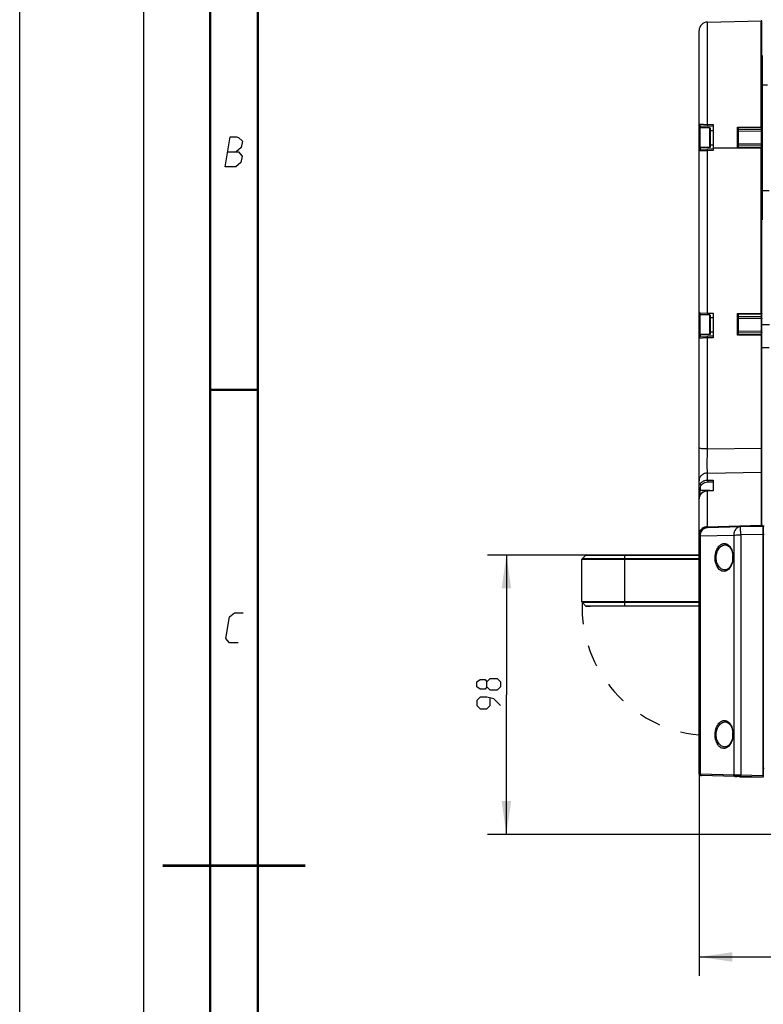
# Paper-space layout 'DRW0010_1_1' of a CAD drawing. Header units: millimetres. Extents: x 0 to 420, y 0 to 297.
# Tile 21 of 108: x 0 to 78, y 134 to 237. Entities that reach past the tile are written whole.
import ezdxf

# ---------------------------------------------------------------- set-up
doc = ezdxf.new("R2010")
doc.units = ezdxf.units.MM
doc.header["$LTSCALE"] = 23.1
doc.linetypes.add('DASHED', pattern=[0.2, 0.1, -0.1])
doc.layers.get('0').update_dxf_attribs({"linetype": 'CONTINUOUS'})
doc.layers.add('DIM_PILOTEES', color=7, linetype='CONTINUOUS')
doc.styles.get("Standard").update_dxf_attribs({"font": 'txt', "width": 0.7})
doc.dimstyles.new('DIMSTYLE_1', dxfattribs={"dimtxt": 2.5, "dimasz": 3.5, "dimexe": 2, "dimexo": 0, "dimtad": 1, "dimlfac": 3.333333, "dimdsep": 46, "dimtxsty": 'Standard', "dimblk": '_FILLED', "dimblk1": '_FILLED', "dimblk2": '_FILLED', "dimcen": 0.09, "dimazin": 2, "dimtp": 0.5, "dimtm": 0.5, "dimtfac": 1, "dimtofl": 0, "dimtmove": 0, "dimatfit": 3, "dimldrblk": '_FILLED', "dimfxl": 0, "dimtolj": 1, "dimarcsym": 0})
doc.dimstyles.new('DIMSTYLE_2', dxfattribs={"dimtxt": 2.5, "dimasz": 3.5, "dimexe": 2, "dimexo": 0, "dimtad": 1, "dimdec": 0, "dimlfac": 3.333333, "dimdsep": 46, "dimtxsty": 'Standard', "dimblk": '_FILLED', "dimblk1": '_FILLED', "dimblk2": '_FILLED', "dimcen": 0.09, "dimazin": 2, "dimtp": 0.3, "dimtm": 0.3, "dimtfac": 1, "dimtdec": 0, "dimtofl": 0, "dimtmove": 0, "dimatfit": 3, "dimldrblk": '_FILLED', "dimfxl": 0, "dimtolj": 1, "dimarcsym": 0})

# ---------------------------------------------------------------- blocks, each defined once
blk = doc.blocks.new('_FILLED')
at = {"color": 0, "linetype": 'ByBlock'}
blk.add_solid([(0, 0), (-1, 0.143), (-1, -0.143)], dxfattribs=at)
blk = doc.blocks.new('*D3')
at = {"layer": 'DIM_PILOTEES', "color": 2, "linetype": 'Continuous'}
for p, q in [((71.34, 158.11), (71.34, 136.91)), ((188.34, 158.11), (188.34, 136.91)), ((71.34, 138.91), (129.84, 138.91)), ((188.34, 138.91), (129.84, 138.91))]:
    blk.add_line(p, q, dxfattribs=at)
at = {"layer": 'DIM_PILOTEES', "color": 2, "linetype": 'Continuous', "xscale": 3.5, "yscale": 3.5, "zscale": 3.5, "rotation": 180}
blk.add_blockref('_FILLED', (71.34, 138.91), dxfattribs=at)
at = {"layer": 'DIM_PILOTEES', "color": 2, "linetype": 'Continuous', "xscale": 3.5, "yscale": 3.5, "zscale": 3.5}
blk.add_blockref('_FILLED', (188.34, 138.91), dxfattribs=at)
at = {"layer": 'DIM_PILOTEES', "color": 2, "linetype": 'Continuous', "insert": (130.42, 142.03), "char_height": 2.5, "width": 8.5714, "attachment_point": 2, "line_spacing_factor": 0.9}
blk.add_mtext('{\\ftxt;\\W0.0001;\\H0.0001;\\~}{\\ftxt;\\W2.2857142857;\\H2.5; }{\\ftxt;\\W0.0001;\\H0.0001;\\~}', dxfattribs=at)
blk = doc.blocks.new('*D4')
at = {"layer": 'DIM_PILOTEES', "color": 2, "linetype": 'Continuous'}
for p, q in [((59.47, 181.13), (49.11, 181.13)), ((51.11, 181.13), (51.11, 166.46)), ((51.11, 151.78), (51.11, 166.46)), ((79.44, 151.78), (49.11, 151.78))]:
    blk.add_line(p, q, dxfattribs=at)
at = {"layer": 'DIM_PILOTEES', "color": 2, "linetype": 'Continuous', "xscale": 3.5, "yscale": 3.5, "zscale": 3.5}
for p, rotation in [((51.11, 181.13), 90), ((51.11, 151.78), 270)]:
    blk.add_blockref('_FILLED', p, dxfattribs=dict(at, rotation=rotation))
at = {"layer": 'DIM_PILOTEES', "color": 2, "linetype": 'Continuous', "insert": (47.99, 166.93), "char_height": 2.5, "width": 5.8929, "attachment_point": 2, "rotation": 90, "line_spacing_factor": 0.9}
blk.add_mtext('{\\ftxt;\\W0.0001;\\H0.0001;\\~}{\\ftxt;\\W1.5714285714;\\H2.5; }{\\ftxt;\\W0.0001;\\H0.0001;\\~}', dxfattribs=at)

psp = doc.layouts.new('DRW0010_1_1')

# ---------------------------------------------------------------- linework, layer by layer
at = {"color": 7, "linetype": 'Continuous'}
for p, q in [((0, 0), (0, 297)), ((72.216, 237.1265), (77.878, 237.2748)), ((72.216, 226.3735), (72.216, 237.1265)), ((77.878, 226.1308), (77.878, 237.2748)), ((77.9396, 184.1772), (77.9396, 237.2148)), ((71.3396, 158.1115), (71.3396, 236.2268)), ((77.9396, 233.6093), (77.9696, 233.6093)), ((77.9696, 233.6093), (77.9696, 216.3593)), ((77.9696, 230.5343), (78.5442, 230.5343)), ((71.4596, 223.9571), (71.4596, 226.0121)), ((72.4916, 226.0121), (71.4596, 226.0121)), ((71.4843, 226.0121), (71.4843, 226.2319)), ((71.4843, 226.2319), (72.8396, 226.1846)), ((71.4843, 226.2319), (72.2147, 226.2064)), ((72.216, 226.3735), (72.8396, 226.3514)), ((72.4916, 223.9571), (72.4916, 226.0121)), ((72.5396, 225.9641), (72.4916, 226.0121)), ((72.5396, 224.0051), (72.5396, 225.9641)), ((72.5396, 225.7346), (72.8396, 225.7346)), ((72.8396, 226.3514), (72.8396, 223.6216)), ((75.3896, 226.1018), (77.878, 226.1308)), ((75.3896, 223.8645), (75.3896, 226.1018)), ((75.3896, 226.0363), (77.8803, 226.0652)), ((75.4479, 225.693), (75.4479, 225.647)), ((75.4479, 225.647), (75.448, 225.6222)), ((75.448, 226.0363), (75.448, 225.8155)), ((77.8626, 225.8426), (75.448, 225.8155)), ((77.8626, 225.6498), (75.448, 225.6222)), ((75.448, 225.6222), (75.448, 224.3451)), ((77.8625, 225.6998), (77.8625, 225.6755)), ((77.8625, 225.6755), (77.8626, 225.6498)), ((77.8626, 226.0652), (77.8626, 225.8426)), ((77.8626, 225.6498), (77.8626, 224.3179)), ((72.4916, 223.9571), (71.4596, 223.9571)), ((71.4843, 223.7372), (71.4843, 223.9571)), ((72.2147, 223.7628), (71.4843, 223.7372)), ((72.8396, 223.7846), (72.2147, 223.7628)), ((72.8396, 223.6216), (72.216, 223.5998)), ((72.216, 206.555), (72.216, 223.5998)), ((72.5396, 224.0051), (72.4916, 223.9571)), ((72.5396, 224.2346), (72.8396, 224.2346)), ((72.8396, 223.9249), (75.3896, 223.9191)), ((77.8802, 223.9014), (75.3896, 223.9298)), ((77.878, 223.8361), (75.3896, 223.8645)), ((75.448, 224.3451), (75.4479, 224.2501)), ((75.4479, 224.1727), (75.448, 224.1542)), ((75.448, 224.3451), (77.8626, 224.3179)), ((75.448, 224.1542), (75.448, 223.9298)), ((75.448, 224.1542), (77.8626, 224.1276)), ((77.8625, 224.1465), (77.8626, 224.1276)), ((77.8626, 224.1276), (77.8626, 223.9014)), ((77.878, 206.5145), (77.878, 223.8361)), ((77.9396, 222.3192), (77.9696, 222.3192)), ((77.9696, 219.4343), (78.7229, 219.4343)), ((77.9396, 216.3593), (77.9696, 216.3593)), ((71.3515, 206.6066), (71.3595, 206.5849)), ((71.3597, 206.5849), (71.415, 206.583)), ((71.415, 206.583), (71.4493, 206.5818)), ((71.4493, 206.5818), (72.216, 206.555)), ((71.4596, 204.307), (71.4596, 206.362)), ((72.4916, 206.362), (71.4596, 206.362)), ((71.4843, 206.362), (71.4843, 206.5806)), ((72.216, 206.555), (72.8396, 206.5332)), ((72.4916, 204.307), (72.4916, 206.362)), ((72.5396, 206.314), (72.4916, 206.362)), ((72.5396, 204.355), (72.5396, 206.314)), ((72.5396, 206.0845), (72.8396, 206.0845)), ((72.8396, 206.5332), (72.8396, 203.9705)), ((75.3896, 206.4974), (77.878, 206.5145)), ((75.3896, 204.2418), (75.3896, 206.4974)), ((75.3896, 206.4426), (77.88, 206.4597)), ((75.4479, 206.0877), (75.4479, 206.0473)), ((75.4479, 206.0473), (75.448, 206.0032)), ((75.448, 206.4426), (75.448, 206.1727)), ((77.8626, 206.1893), (75.448, 206.1727)), ((75.448, 206.0032), (75.448, 205.9799)), ((77.8626, 205.9965), (75.448, 205.9799)), ((75.448, 205.9799), (75.448, 204.6839)), ((77.8625, 206.0544), (77.8625, 206.0262)), ((77.8625, 206.0262), (77.8626, 205.9965)), ((77.8626, 206.4597), (77.8626, 206.1893)), ((77.8626, 205.9965), (77.8626, 204.6573)), ((77.9396, 205.3528), (78.7576, 205.3385)), ((72.4916, 204.307), (71.4596, 204.307)), ((71.4843, 204.0862), (71.4843, 204.307)), ((72.2147, 204.1117), (71.4843, 204.0862)), ((72.8396, 204.1335), (72.2147, 204.1117)), ((72.8396, 203.9705), (72.216, 203.9487)), ((72.216, 192.2833), (72.216, 203.9487)), ((72.5396, 204.355), (72.4916, 204.307)), ((72.5396, 204.5845), (72.8396, 204.5845)), ((77.8802, 204.2795), (75.3896, 204.307)), ((77.878, 204.2143), (75.3896, 204.2418)), ((75.448, 204.6839), (75.4479, 204.597)), ((75.4479, 204.597), (75.448, 204.5264)), ((75.448, 204.6839), (77.8626, 204.6573)), ((75.448, 204.5264), (75.448, 204.5093)), ((75.448, 204.5093), (75.448, 204.307)), ((75.448, 204.5093), (77.8626, 204.4827)), ((77.8626, 204.5), (77.8626, 204.4827)), ((77.8626, 204.4827), (77.8626, 204.2795)), ((77.878, 204.2143), (77.878, 192.3738)), ((77.9396, 202.9524), (78.7157, 202.9389)), ((72.216, 192.2833), (77.878, 192.3738)), ((77.8779, 192.117), (77.8777, 191.354)), ((77.878, 192.3738), (77.8779, 192.117)), ((77.878, 192.3738), (77.8779, 192.117)), ((77.8779, 192.117), (77.8779, 189.9625)), ((77.8777, 190.4583), (77.8778, 190.1066)), ((72.216, 189.7509), (77.878, 189.8414)), ((72.216, 189.0104), (72.216, 189.7509)), ((77.8778, 190.1066), (77.8779, 189.9625)), ((77.8779, 189.9625), (77.878, 189.8414)), ((77.878, 189.8414), (77.878, 184.1806)), ((72.2147, 188.8112), (72.8396, 188.8168)), ((72.216, 189.0104), (72.8396, 189.016)), ((72.8396, 189.016), (72.8396, 187.8751)), ((71.4596, 187.4372), (71.4596, 187.9121)), ((72.4916, 187.9121), (71.4596, 187.9121)), ((71.4843, 187.9121), (71.4843, 188.1425)), ((72.8396, 187.8891), (72.2142, 187.8651)), ((72.8396, 187.8751), (72.216, 187.8511)), ((72.216, 184.1115), (72.216, 187.8511)), ((72.4916, 187.8757), (72.4916, 187.9121)), ((72.5266, 187.8771), (72.4916, 187.9121)), ((72.216, 184.1115), (77.878, 184.2597)), ((75.7158, 184.119), (78.028, 184.1796)), ((78.0324, 184.2049), (77.9396, 184.2978)), ((78.0146, 184.2228), (78.0146, 184.1795)), ((78.0896, 184.1478), (78.0324, 184.2049)), ((78.0896, 184.1478), (78.0896, 157.8504)), ((71.4811, 183.1402), (74.981, 183.232)), ((71.4811, 158.1105), (71.4811, 183.1402)), ((72.216, 184.0272), (75.7158, 184.119)), ((74.981, 183.232), (74.981, 158.019)), ((78.028, 183.3035), (75.7158, 183.2429)), ((75.7158, 183.2429), (75.7158, 158.0048)), ((78.0274, 184.0272), (78.0274, 183.8777)), ((78.0274, 183.8777), (78.0275, 183.6221)), ((78.0275, 183.6221), (78.0277, 183.5257)), ((78.0277, 183.5257), (78.0278, 183.4186)), ((78.0278, 183.4186), (78.028, 183.3035)), ((78.028, 183.3035), (78.028, 157.9443)), ((74.1319, 182.2023), (74.1326, 182.2023)), ((59.4676, 181.1326), (59.0615, 180.7265)), ((59.4676, 181.1326), (63.5396, 181.1327)), ((59.5206, 181.1546), (63.5396, 181.1547)), ((63.5396, 175.7547), (63.5396, 181.1547)), ((63.5396, 181.1547), (71.3396, 181.1547)), ((63.5396, 181.1327), (71.3396, 181.1327)), ((63.5396, 180.6736), (59.0396, 180.6735)), ((59.0396, 176.2356), (59.0396, 180.6735)), ((63.5396, 180.7267), (59.0615, 180.7265)), ((71.3396, 180.7267), (63.5396, 180.7267)), ((71.3396, 180.6736), (63.5396, 180.6736)), ((74.0836, 179.5662), (74.0833, 179.5661)), ((59.0396, 176.2356), (63.5396, 176.2358)), ((59.0615, 176.1826), (63.5396, 176.1827)), ((59.4676, 175.7765), (59.0615, 176.1826)), ((59.4676, 175.7757), (59.0615, 176.1817)), ((63.5396, 176.2358), (71.3396, 176.2358)), ((63.5396, 176.1827), (71.3396, 176.1827)), ((60.3919, 175.7766), (59.4676, 175.7765)), ((59.5206, 175.7546), (59.5206, 175.7537)), ((60.4196, 175.7546), (59.5206, 175.7546)), ((59.5206, 175.7537), (59.8987, 175.7537)), ((60.4196, 175.7766), (60.3919, 175.7766)), ((61.1203, 175.7766), (60.4196, 175.7766)), ((60.4326, 175.7546), (60.4196, 175.7546)), ((61.1203, 175.7547), (60.4326, 175.7546)), ((61.2773, 175.7766), (61.1203, 175.7766)), ((61.3077, 175.7547), (61.1203, 175.7547)), ((61.3804, 175.7766), (61.2773, 175.7766)), ((61.3804, 175.7547), (61.3077, 175.7547)), ((62.3576, 175.7767), (61.3804, 175.7766)), ((62.3757, 175.7547), (61.3804, 175.7547)), ((62.4596, 175.7767), (62.3576, 175.7767)), ((62.4596, 175.7547), (62.3757, 175.7547)), ((63.5396, 175.7767), (62.4596, 175.7767)), ((63.5396, 175.7547), (62.4596, 175.7547)), ((71.3396, 175.7767), (63.5396, 175.7767)), ((71.3396, 175.7547), (63.5396, 175.7547)), ((74.1319, 163.6024), (74.1326, 163.6023)), ((74.0836, 160.9662), (74.0833, 160.9662)), ((74.981, 158.019), (71.4811, 158.1105)), ((71.4856, 157.9615), (71.4856, 157.9614)), ((71.6036, 157.9585), (71.4856, 157.9615)), ((71.4856, 157.9614), (71.6036, 157.9583)), ((75.1035, 157.867), (71.6036, 157.9585)), ((75.7158, 157.8509), (75.1035, 157.867)), ((75.1035, 157.8667), (75.328, 157.8608)), ((75.328, 157.8609), (75.328, 157.8608)), ((75.6314, 157.853), (75.328, 157.8609)), ((75.5032, 157.8548), (75.3427, 157.859)), ((75.4776, 157.8554), (75.3666, 157.8583)), ((75.5935, 157.8523), (75.4776, 157.8554)), ((75.6314, 157.8514), (75.5032, 157.8548)), ((75.6296, 157.8514), (75.5935, 157.8523)), ((75.6296, 157.7826), (75.6296, 157.8531)), ((75.9024, 157.846), (75.6314, 157.853)), ((78.028, 157.9443), (75.7158, 158.0048)), ((78.028, 157.7904), (75.7158, 157.8509)), ((78.0278, 157.7913), (78.028, 157.7904))]:
    psp.add_line(p, q, dxfattribs=at)
at = {"color": 2, "linetype": 'Continuous'}
for p, q in [((13, 292), (13, 5)), ((20, 292), (20, 5))]:
    psp.add_line(p, q, dxfattribs=at)
at = {"color": 3, "linetype": 'Continuous'}
psp.add_line((77.9317, 157.7826), (75.6296, 157.7826), dxfattribs=at)
at = {"color": 7, "linetype": 'Continuous', "const_width": 0.25}
for points in [[(20, 292), (20, 5)], [(25, 10), (25, 287)], [(20.0002, 198.4999), (25.0002, 198.4999)], [(30, 148.5), (15, 148.5)]]:
    psp.add_lwpolyline(points, dxfattribs=at)
at = {"color": 2, "linetype": 'Continuous'}
for points in [[(21.5894, 221.9249), (22.1037, 225.0749), (22.7787, 225.0749), (22.9914, 224.9999), (23.3802, 224.6249), (23.27, 223.9499), (22.7465, 223.4999)], [(21.8465, 223.4999), (22.9715, 223.4999), (23.3481, 223.0499), (23.2379, 222.3749), (22.7144, 221.9249), (21.5894, 221.9249)], [(22.9394, 171.9249), (22.0394, 171.9249), (21.6629, 172.3749), (22.0302, 174.6249), (22.5537, 175.0749), (23.4537, 175.0749)]]:
    psp.add_lwpolyline(points, dxfattribs=at)
at = {"color": 7, "linetype": 'Continuous'}
for points in [[(71.3396, 206.6791), (71.3413, 206.6516), (71.3515, 206.6066)], [(77.8777, 191.354), (77.8777, 191.1114), (77.8776, 190.8795), (77.8777, 190.4583)], [(72.2142, 187.865), (72.1261, 187.8577), (71.9951, 187.8315), (71.8697, 187.7879), (71.7524, 187.7277), (71.6456, 187.6522), (71.5519, 187.5629), (71.4732, 187.4617), (71.4114, 187.3509), (71.3681, 187.2328), (71.3443, 187.1101), (71.3396, 187.03)], [(74.1319, 182.2024), (74.231, 182.188), (74.3403, 182.1456), (74.4453, 182.0763), (74.5434, 181.9817), (74.632, 181.8647), (74.7084, 181.7296), (74.7706, 181.5823), (74.819, 181.4252), (74.8534, 181.2612), (74.8741, 181.0907), (74.8807, 180.9122), (74.8804, 180.8876)], [(74.8804, 180.8876), (74.8691, 180.7), (74.844, 180.5284), (74.8051, 180.3626), (74.7522, 180.2033), (74.6856, 180.0538), (74.605, 179.9165), (74.5126, 179.797), (74.4109, 179.6996), (74.3025, 179.6275), (74.1905, 179.5826), (74.0832, 179.5661)], [(74.1319, 163.6024), (74.231, 163.588), (74.3403, 163.5456), (74.4453, 163.4763), (74.5434, 163.3817), (74.632, 163.2647), (74.7084, 163.1296), (74.7706, 162.9823), (74.819, 162.8252), (74.8534, 162.6612), (74.8741, 162.4907), (74.8807, 162.3122), (74.8804, 162.2876)], [(74.8804, 162.2876), (74.8691, 162.1001), (74.844, 161.9284), (74.8051, 161.7626), (74.7522, 161.6034), (74.6856, 161.4538), (74.605, 161.3165), (74.5126, 161.197), (74.4109, 161.0997), (74.3025, 161.0275), (74.1905, 160.9826), (74.0832, 160.9662)]]:
    psp.add_lwpolyline(points, dxfattribs=at)
for centre, radius, start, end in [((72.2396, 236.2268), 0.9, 91.5, 180), ((77.8796, 237.2148), 0.06, 0, 91.5), ((71.4896, 226.3818), 0.15, 179.999399, 267.982765), ((71.4896, 226.3818), 0.15, 180, 268), ((71.4596, 225.8921), 0.12, 90, 180), ((109.4912, 225.7278), 34.0433, 179.852358, 180.058493), ((106.4645, 225.7521), 28.602, 179.81871, 180.104639), ((77.8796, 226.1252), 0.06, 270.64905, 0.017358), ((71.4596, 224.0771), 0.12, 180, 270), ((71.4896, 223.5873), 0.15, 92, 180), ((112.4469, 224.2405), 36.9991, 179.985155, 180.104908), ((120.8676, 224.2124), 43.0051, 179.859503, 179.985197), ((107.5623, 224.2137), 29.6999, 179.980925, 180.129516), ((77.8796, 223.8414), 0.06, 359.982666, 89.364105), ((71.4596, 206.242), 0.12, 90, 180), ((116.4785, 206.0849), 41.0306, 179.877463, 179.996115), ((112.6188, 206.0971), 34.7563, 179.848029, 180.070383), ((71.4596, 204.427), 0.12, 180, 270), ((71.4896, 203.9363), 0.15, 92, 180), ((120.8395, 204.5612), 42.9771, 179.871903, 179.987789), ((108.2565, 204.5623), 30.394, 179.984656, 180.117317), ((77.8795, 204.8972), 0.6829, 269.870489, 270.803272), ((77.8796, 204.2196), 0.06, 359.978464, 89.388843), ((77.8795, 193.0431), 0.6693, 269.868172, 271.22261), ((71.4596, 187.7921), 0.12, 90, 180), ((78.0296, 184.1196), 0.06, 0, 91.500001), ((78.0296, 184.1195), 0.06, 15.25, 76.25), ((78.1646, 184.1076), 0.075, 90, 180), ((72.2396, 183.1275), 0.9, 91.5, 180), ((72.2398, 183.1214), 0.9903, 91.374967, 99.408008), ((106.0191, 184.0358), 30.3136, 180.746164, 181.23935), ((110.3202, 184.1256), 34.6157, 181.233984, 181.461237), ((59.5206, 181.0796), 0.075, 90, 135), ((72.6227, 180.9243), 2.2816, 359.070204, 3.759583), ((59.1146, 180.6735), 0.075, 135, 180), ((72.6197, 180.9246), 2.2846, 354.324444, 359.062451), ((59.1146, 176.2356), 0.075, 180, 225), ((59.5206, 175.8296), 0.075, 225, 270), ((59.5206, 175.8287), 0.075, 225, 270), ((72.6227, 162.3243), 2.2816, 359.070204, 3.759583), ((72.6197, 162.3246), 2.2846, 354.324444, 359.062451), ((71.4896, 158.1115), 0.15, 180, 268.5), ((71.4896, 158.1113), 0.15, 179.999543, 268.500009), ((71.4896, 158.1102), 0.15, 180.00051, 268.500013), ((71.4896, 158.11), 0.15, 194.125774, 268.5), ((89.6952, 157.8166), 11.6679, 179.372892, 179.893791), ((78.0295, 155.7196), 2.2247, 89.63213, 90.03968), ((78.0296, 157.8504), 0.06, 268.5, 360)]:
    psp.add_arc(centre, radius, start, end, dxfattribs=at)
at = {"color": 7, "linetype": 'DASHED'}
psp.add_arc((72.6297, 175.7547), 13.5749, 178.197175, 264.546268, dxfattribs=at)
at = {"color": 7, "linetype": 'Continuous'}
for points, knots in [([(71.3396, 226.3818), (71.3396, 226.3833), (71.348, 226.3835), (71.3579, 226.3855), (71.38, 226.386), (71.4224, 226.3873), (71.4954, 226.3875), (71.6021, 226.3869), (71.7329, 226.385), (71.9402, 226.381), (72.1034, 226.3767), (72.216, 226.3735)], [0, 0, 0, 0, 0.00513636, 0.01946622, 0.04306274, 0.07579265, 0.16731988, 0.29081366, 0.44169622, 0.61453673, 1, 1, 1, 1]), ([(72.216, 226.3735), (72.2152, 226.3527), (72.214, 226.3139), (72.2129, 226.2674), (72.2132, 226.2376), (72.2127, 226.2208), (72.2144, 226.2133), (72.2135, 226.2065), (72.2147, 226.2064)], [0, 0, 0, 0, 0.37265532, 0.6990797, 0.82578896, 0.92038762, 0.97915769, 1, 1, 1, 1]), ([(75.448, 225.8155), (75.4404, 225.8154), (75.4161, 225.8126), (75.3896, 225.7912), (75.3896, 225.7737)], [0, 0, 0, 0, 0.30179545, 1, 1, 1, 1]), ([(75.448, 225.6222), (75.4405, 225.6222), (75.4271, 225.6218), (75.4076, 225.622), (75.3985, 225.6196), (75.3896, 225.6206), (75.3896, 225.619)], [0, 0, 0, 0, 0.38281183, 0.70648256, 0.92185519, 1, 1, 1, 1]), ([(77.9396, 225.7903), (77.9396, 225.8049), (77.9161, 225.8366), (77.8814, 225.8429), (77.8626, 225.8426)], [0, 0, 0, 0, 0.43743309, 1, 1, 1, 1]), ([(77.9396, 225.6457), (77.9396, 225.6478), (77.9277, 225.6466), (77.9155, 225.6497), (77.8899, 225.6494), (77.8723, 225.6498), (77.8626, 225.6498)], [0, 0, 0, 0, 0.07922634, 0.29672287, 0.62116907, 1, 1, 1, 1]), ([(77.878, 226.1308), (77.8925, 226.1309), (77.9136, 226.131), (77.9305, 226.1277), (77.9396, 226.127), (77.9396, 226.1252)], [0, 0, 0, 0, 0.69870446, 0.91649184, 1, 1, 1, 1]), ([(77.8803, 226.0652), (77.8785, 226.0653), (77.8811, 226.0756), (77.8778, 226.0859), (77.8787, 226.1078), (77.8781, 226.1226), (77.878, 226.1308)], [0, 0, 0, 0, 0.07843591, 0.29910992, 0.62583344, 1, 1, 1, 1]), ([(72.216, 223.5998), (72.1035, 223.5966), (71.9405, 223.5923), (71.7334, 223.5879), (71.6025, 223.5856), (71.4957, 223.5845), (71.4225, 223.5839), (71.3802, 223.5848), (71.3578, 223.5846), (71.3483, 223.5867), (71.3395, 223.5859), (71.3396, 223.5873)], [0, 0, 0, 0, 0.3851088, 0.55793657, 0.70891818, 0.83258267, 0.92428924, 0.95708882, 0.98072517, 0.99504233, 1, 1, 1, 1]), ([(72.216, 223.5998), (72.2152, 223.6202), (72.2141, 223.6581), (72.213, 223.7035), (72.2133, 223.7326), (72.2128, 223.7489), (72.2144, 223.7561), (72.2136, 223.7627), (72.2147, 223.7628)], [0, 0, 0, 0, 0.37494299, 0.70095194, 0.82704249, 0.92103883, 0.97936385, 1, 1, 1, 1]), ([(75.448, 224.3451), (75.4405, 224.3451), (75.4271, 224.3455), (75.4076, 224.3453), (75.3985, 224.3477), (75.3896, 224.3467), (75.3896, 224.3483)], [0, 0, 0, 0, 0.38280676, 0.70647394, 0.9218463, 1, 1, 1, 1]), ([(75.448, 224.1542), (75.4404, 224.1544), (75.4163, 224.1571), (75.3896, 224.1781), (75.3896, 224.1955)], [0, 0, 0, 0, 0.30303234, 1, 1, 1, 1]), ([(77.9396, 224.322), (77.9396, 224.3199), (77.9277, 224.3211), (77.9155, 224.318), (77.8899, 224.3183), (77.8723, 224.3179), (77.8626, 224.3179)], [0, 0, 0, 0, 0.07923212, 0.29672845, 0.62117232, 1, 1, 1, 1]), ([(77.9396, 224.1792), (77.9396, 224.1648), (77.9159, 224.1334), (77.8813, 224.1272), (77.8626, 224.1276)], [0, 0, 0, 0, 0.43554432, 1, 1, 1, 1]), ([(77.878, 223.8361), (77.8781, 223.8443), (77.8787, 223.8591), (77.8778, 223.8808), (77.881, 223.8911), (77.8785, 223.9013), (77.8802, 223.9014)], [0, 0, 0, 0, 0.37464775, 0.70130494, 0.92170951, 1, 1, 1, 1]), ([(77.878, 223.8361), (77.891, 223.8361), (77.9109, 223.8375), (77.9318, 223.8374), (77.9384, 223.8404)], [0, 0, 0, 0, 0.64407597, 1, 1, 1, 1]), ([(77.9384, 223.8404), (77.9387, 223.8405), (77.9392, 223.8407), (77.9396, 223.8412), (77.9396, 223.8414)], [0, 0, 0, 0, 0.62949416, 1, 1, 1, 1]), ([(71.3396, 206.679), (71.3396, 206.6742), (71.3427, 206.6504), (71.3549, 206.6289), (71.3653, 206.613)], [0, 0, 0, 0, 0.20128987, 1, 1, 1, 1]), ([(75.448, 205.9799), (75.4342, 205.9799), (75.414, 205.9798), (75.3981, 205.9829), (75.3896, 205.9835), (75.3896, 205.9851)], [0, 0, 0, 0, 0.70255985, 0.91786557, 1, 1, 1, 1]), ([(75.448, 206.1727), (75.4417, 206.1726), (75.4213, 206.1705), (75.3979, 206.1611), (75.3916, 206.1478)], [0, 0, 0, 0, 0.30093499, 1, 1, 1, 1]), ([(77.9396, 206.1476), (77.9396, 206.1534), (77.9259, 206.1837), (77.8878, 206.1897), (77.8626, 206.1893)], [0, 0, 0, 0, 0.18580071, 1, 1, 1, 1]), ([(77.9396, 206.0031), (77.9396, 206.0009), (77.9281, 206.0003), (77.9154, 205.9976), (77.89, 205.9969), (77.8723, 205.9965), (77.8626, 205.9965)], [0, 0, 0, 0, 0.08283807, 0.30022483, 0.62320963, 1, 1, 1, 1]), ([(77.878, 206.5145), (77.891, 206.5144), (77.9109, 206.5158), (77.9318, 206.5158), (77.9384, 206.5187)], [0, 0, 0, 0, 0.64406537, 1, 1, 1, 1]), ([(77.88, 206.4597), (77.8786, 206.4597), (77.8805, 206.4681), (77.8779, 206.4764), (77.8785, 206.4948), (77.8781, 206.5074), (77.878, 206.5145)], [0, 0, 0, 0, 0.07492691, 0.28808829, 0.61268884, 1, 1, 1, 1]), ([(77.9384, 206.5187), (77.9387, 206.5188), (77.9392, 206.519), (77.9396, 206.5195), (77.9396, 206.5197)], [0, 0, 0, 0, 0.62951811, 1, 1, 1, 1]), ([(72.216, 203.9487), (72.1035, 203.9455), (71.9405, 203.9412), (71.7334, 203.9369), (71.6025, 203.9345), (71.4957, 203.9335), (71.4225, 203.9328), (71.3802, 203.9338), (71.3578, 203.9335), (71.3483, 203.9357), (71.3395, 203.9348), (71.3396, 203.9363)], [0, 0, 0, 0, 0.3851088, 0.55793657, 0.70891818, 0.83258267, 0.92428924, 0.95708882, 0.98072517, 0.99504233, 1, 1, 1, 1]), ([(72.216, 203.9487), (72.2152, 203.9691), (72.2141, 204.0071), (72.213, 204.0525), (72.2133, 204.0815), (72.2128, 204.0978), (72.2144, 204.105), (72.2136, 204.1117), (72.2147, 204.1117)], [0, 0, 0, 0, 0.37494299, 0.70095194, 0.82704249, 0.92103883, 0.97936385, 1, 1, 1, 1]), ([(75.448, 204.6839), (75.4342, 204.684), (75.414, 204.6838), (75.3981, 204.6869), (75.3896, 204.6875), (75.3896, 204.6892)], [0, 0, 0, 0, 0.70255986, 0.91786557, 1, 1, 1, 1]), ([(75.448, 204.5093), (75.4404, 204.5095), (75.4166, 204.512), (75.3896, 204.5323), (75.3896, 204.5495)], [0, 0, 0, 0, 0.30604778, 1, 1, 1, 1]), ([(77.9396, 204.6639), (77.9396, 204.6617), (77.9281, 204.6611), (77.9154, 204.6584), (77.89, 204.6577), (77.8723, 204.6573), (77.8626, 204.6573)], [0, 0, 0, 0, 0.08283807, 0.30022483, 0.62320963, 1, 1, 1, 1]), ([(77.9396, 204.5329), (77.9396, 204.5187), (77.9154, 204.4881), (77.8813, 204.4824), (77.8626, 204.4827)], [0, 0, 0, 0, 0.43092005, 1, 1, 1, 1]), ([(77.8802, 204.2795), (77.8785, 204.2795), (77.881, 204.2692), (77.8778, 204.259), (77.8786, 204.2373), (77.8781, 204.2225), (77.878, 204.2143)], [0, 0, 0, 0, 0.07825779, 0.29867226, 0.62539114, 1, 1, 1, 1]), ([(77.9396, 204.2195), (77.9396, 204.2182), (77.9325, 204.2174), (77.9185, 204.2147), (77.9012, 204.2146), (77.8891, 204.2144)], [0, 0, 0, 0, 0.08044049, 0.29098735, 1, 1, 1, 1]), ([(71.8163, 192.2925), (71.7507, 192.2955), (71.634, 192.3026), (71.4867, 192.317), (71.3936, 192.3335), (71.3519, 192.3471), (71.3396, 192.3572), (71.3396, 192.3617)], [0, 0, 0, 0, 0.40442233, 0.71765156, 0.91800961, 0.97254107, 1, 1, 1, 1]), ([(72.216, 192.2833), (72.1815, 192.2834), (72.0482, 192.2844), (71.915, 192.2879), (71.8163, 192.2925)], [0, 0, 0, 0, 0.2592374, 1, 1, 1, 1]), ([(72.216, 189.7509), (72.2107, 190.0962), (72.2102, 190.9404), (72.2128, 191.7845), (72.216, 192.2833)], [0, 0, 0, 0, 0.40910784, 1, 1, 1, 1]), ([(77.9396, 192.379), (77.9396, 192.3746), (77.9152, 192.3776), (77.9048, 192.3742), (77.8938, 192.3739)], [0, 0, 0, 0, 0.28531259, 1, 1, 1, 1]), ([(72.216, 189.7509), (72.1014, 189.7482), (71.8739, 189.7031), (71.5836, 189.5232), (71.3865, 189.2552), (71.3396, 189.0402), (71.3396, 188.9355)], [0, 0, 0, 0, 0.26126892, 0.51588283, 0.76125013, 1, 1, 1, 1]), ([(77.9396, 189.787), (77.9396, 189.8013), (77.9248, 189.8318), (77.8933, 189.8417), (77.878, 189.8414)], [0, 0, 0, 0, 0.48245252, 1, 1, 1, 1]), ([(71.3396, 188.2058), (71.3395, 188.3103), (71.3862, 188.5245), (71.5837, 188.7907), (71.8745, 188.9671), (72.1016, 189.0091), (72.216, 189.0104)], [0, 0, 0, 0, 0.23915573, 0.48410325, 0.73832776, 1, 1, 1, 1]), ([(71.4843, 188.1425), (71.4843, 188.2295), (71.5236, 188.4079), (71.7421, 188.7052), (72.0301, 188.8095), (72.2147, 188.8112)], [0, 0, 0, 0, 0.24130495, 0.4882887, 1, 1, 1, 1]), ([(72.216, 189.0104), (72.2151, 188.9989), (72.2126, 188.9325), (72.2131, 188.866), (72.2147, 188.8112)], [0, 0, 0, 0, 0.17383404, 1, 1, 1, 1]), ([(71.3396, 188.2058), (71.3396, 188.1855), (71.398, 188.1469), (71.4495, 188.143), (71.4843, 188.1425)], [0, 0, 0, 0, 0.36830379, 1, 1, 1, 1]), ([(72.216, 187.8511), (72.1016, 187.847), (71.8747, 187.7992), (71.5857, 187.6173), (71.3885, 187.3492), (71.3403, 187.1345), (71.3396, 187.0298)], [0, 0, 0, 0, 0.26073868, 0.5156997, 0.76154874, 1, 1, 1, 1]), ([(72.216, 187.8511), (72.2157, 187.8545), (72.2143, 187.8577), (72.2154, 187.8649), (72.2142, 187.865)], [0, 0, 0, 0, 0.73940003, 1, 1, 1, 1]), ([(77.9396, 184.2054), (77.9396, 184.2078), (77.9392, 184.2126), (77.9381, 184.2173), (77.9374, 184.2197)], [0, 0, 0, 0, 0.49724819, 1, 1, 1, 1]), ([(78.028, 184.1796), (78.0272, 184.1795), (78.0289, 184.1744), (78.0271, 184.1689), (78.028, 184.1557), (78.0273, 184.1306), (78.0276, 184.0867), (78.0274, 184.0491), (78.0274, 184.0272)], [0, 0, 0, 0, 0.01620675, 0.06445526, 0.14439186, 0.25565518, 0.56995939, 1, 1, 1, 1]), ([(72.0779, 184.0984), (71.8809, 184.0658), (71.5912, 183.9182), (71.3776, 183.5832), (71.3396, 183.3904), (71.3396, 183.2961)], [0, 0, 0, 0, 0.51135118, 0.7584642, 1, 1, 1, 1]), ([(71.3396, 183.1275), (71.3396, 183.1308), (71.358, 183.1307), (71.3791, 183.1358), (71.4267, 183.1374), (71.4608, 183.1394), (71.4811, 183.1402)], [0, 0, 0, 0, 0.06786055, 0.25891833, 0.57173539, 1, 1, 1, 1]), ([(71.4811, 183.1402), (71.4821, 183.3593), (71.5897, 183.6976), (71.9186, 183.9714), (72.1189, 184.0247), (72.216, 184.0272)], [0, 0, 0, 0, 0.52385541, 0.76782215, 1, 1, 1, 1]), ([(72.216, 184.0272), (72.2142, 184.0271), (72.2175, 184.0387), (72.2141, 184.0503), (72.2162, 184.0791), (72.2158, 184.0993), (72.216, 184.1115)], [0, 0, 0, 0, 0.06342702, 0.25293644, 0.5666918, 1, 1, 1, 1]), ([(75.7158, 184.119), (75.6188, 184.1165), (75.4184, 184.0632), (75.0895, 183.7894), (74.9819, 183.4511), (74.981, 183.232)], [0, 0, 0, 0, 0.2321804, 0.47614982, 1, 1, 1, 1]), ([(74.981, 183.232), (75.0275, 183.234), (75.2724, 183.2411), (75.5174, 183.2428), (75.7158, 183.2429)], [0, 0, 0, 0, 0.18990984, 1, 1, 1, 1]), ([(75.7081, 183.6411), (75.7073, 183.7067), (75.7064, 183.8), (75.7066, 183.9162), (75.7071, 183.9858), (75.7088, 184.0398), (75.7092, 184.0829), (75.7133, 184.1022), (75.7129, 184.119), (75.7158, 184.119)], [0, 0, 0, 0, 0.41165183, 0.58392464, 0.72939571, 0.84544674, 0.93002422, 0.98160928, 1, 1, 1, 1]), ([(78.0896, 183.3019), (78.0896, 183.3035), (78.0799, 183.3011), (78.0704, 183.304), (78.0498, 183.3031), (78.0358, 183.3035), (78.028, 183.3035)], [0, 0, 0, 0, 0.0773913, 0.29495675, 0.62014237, 1, 1, 1, 1]), ([(78.1646, 183.3061), (78.155, 183.3061), (78.1379, 183.3056), (78.1128, 183.3068), (78.1013, 183.3033), (78.0896, 183.3061), (78.0896, 183.3042)], [0, 0, 0, 0, 0.3818565, 0.70663405, 0.92311895, 1, 1, 1, 1]), ([(73.0279, 180.8872), (73.0317, 181.1179), (73.1022, 181.5419), (73.3693, 182.0575), (73.7069, 182.3168), (73.9859, 182.3657), (74.1174, 182.3446), (74.1793, 182.3245)], [0, 0, 0, 0, 0.32960365, 0.60237058, 0.81366876, 0.9070817, 1, 1, 1, 1]), ([(73.1491, 180.8851), (73.1526, 181.0748), (73.2129, 181.4293), (73.4431, 181.8673), (73.7626, 182.1452), (74.0164, 182.2063), (74.1318, 182.2024)], [0, 0, 0, 0, 0.31563622, 0.58655085, 0.8079298, 1, 1, 1, 1]), ([(74.2857, 182.2795), (74.367, 182.2367), (74.5743, 182.0702), (74.8109, 181.6541), (74.8858, 181.2802), (74.8994, 181.0739)], [0, 0, 0, 0, 0.19666044, 0.55731157, 1, 1, 1, 1]), ([(74.1265, 179.4467), (74.0647, 179.4274), (73.9342, 179.4072), (73.6586, 179.4563), (73.3279, 179.7173), (73.0788, 180.2359), (73.024, 180.6581), (73.0279, 180.8872)], [0, 0, 0, 0, 0.09348208, 0.18686354, 0.39693946, 0.6693795, 1, 1, 1, 1]), ([(74.0832, 179.5661), (73.969, 179.5622), (73.7182, 179.6216), (73.4057, 179.9014), (73.1915, 180.3426), (73.1455, 180.6964), (73.1491, 180.8851)], [0, 0, 0, 0, 0.19192088, 0.41200773, 0.6829067, 1, 1, 1, 1]), ([(74.8931, 180.6987), (74.8788, 180.5549), (74.7924, 180.0988), (74.5194, 179.6319), (74.2275, 179.4874)], [0, 0, 0, 0, 0.30729991, 1, 1, 1, 1]), ([(73.0279, 162.2872), (73.0317, 162.5179), (73.1022, 162.9419), (73.3693, 163.4575), (73.7069, 163.7168), (73.9859, 163.7658), (74.1174, 163.7446), (74.1793, 163.7245)], [0, 0, 0, 0, 0.32960365, 0.60237058, 0.81366876, 0.9070817, 1, 1, 1, 1]), ([(73.1491, 162.2851), (73.1526, 162.4749), (73.2129, 162.8294), (73.4431, 163.2673), (73.7626, 163.5452), (74.0164, 163.6063), (74.1318, 163.6024)], [0, 0, 0, 0, 0.31563622, 0.58655085, 0.8079298, 1, 1, 1, 1]), ([(74.2857, 163.6795), (74.367, 163.6367), (74.5743, 163.4703), (74.8109, 163.0542), (74.8858, 162.6803), (74.8994, 162.4739)], [0, 0, 0, 0, 0.19666044, 0.55731157, 1, 1, 1, 1]), ([(74.1265, 160.8467), (74.0647, 160.8274), (73.9342, 160.8072), (73.6586, 160.8563), (73.3279, 161.1173), (73.0788, 161.6359), (73.024, 162.0581), (73.0279, 162.2872)], [0, 0, 0, 0, 0.09348208, 0.18686354, 0.39693946, 0.6693795, 1, 1, 1, 1]), ([(74.0832, 160.9661), (73.969, 160.9622), (73.7182, 161.0216), (73.4057, 161.3014), (73.1915, 161.7426), (73.1455, 162.0964), (73.1491, 162.2851)], [0, 0, 0, 0, 0.19192088, 0.41200773, 0.6829067, 1, 1, 1, 1]), ([(74.8931, 162.0987), (74.8788, 161.9549), (74.7924, 161.4988), (74.5194, 161.0319), (74.2275, 160.8874)], [0, 0, 0, 0, 0.30729991, 1, 1, 1, 1]), ([(78.0896, 158.7426), (78.0896, 158.7445), (78.1013, 158.7413), (78.1127, 158.7449), (78.1379, 158.7436), (78.155, 158.7441), (78.1646, 158.7441)], [0, 0, 0, 0, 0.07627811, 0.29229044, 0.61759756, 1, 1, 1, 1]), ([(71.4811, 158.1105), (71.4608, 158.1108), (71.4258, 158.1112), (71.385, 158.112), (71.3617, 158.1116), (71.3495, 158.1124), (71.3444, 158.1109), (71.3396, 158.1122), (71.3396, 158.1115)], [0, 0, 0, 0, 0.43021959, 0.74479773, 0.85601813, 0.93578676, 0.98384766, 1, 1, 1, 1]), ([(71.6036, 157.9585), (71.5706, 157.9593), (71.5005, 157.999), (71.4804, 158.0733), (71.4811, 158.1105)], [0, 0, 0, 0, 0.47003232, 1, 1, 1, 1]), ([(75.1035, 157.867), (75.0704, 157.8678), (75.0003, 157.9075), (74.9803, 157.9818), (74.981, 158.019)], [0, 0, 0, 0, 0.47003317, 1, 1, 1, 1]), ([(75.7158, 158.0048), (75.6436, 158.0064), (75.3987, 158.0115), (75.1537, 158.0165), (74.981, 158.019)], [0, 0, 0, 0, 0.2948887, 1, 1, 1, 1]), ([(75.7158, 157.8509), (75.7148, 157.851), (75.7156, 157.8571), (75.714, 157.8638), (75.7144, 157.8791), (75.7139, 157.9063), (75.7146, 157.9493), (75.7153, 157.9853), (75.7158, 158.0048)], [0, 0, 0, 0, 0.02021736, 0.07761477, 0.17033889, 0.29511143, 0.62019822, 1, 1, 1, 1]), ([(78.0273, 157.8382), (78.0273, 157.8323), (78.0275, 157.8167), (78.027, 157.801), (78.0278, 157.7913)], [0, 0, 0, 0, 0.37914671, 1, 1, 1, 1]), ([(78.0896, 157.9427), (78.0896, 157.9438), (78.0828, 157.9424), (78.071, 157.9455), (78.0548, 157.9442), (78.0438, 157.9442)], [0, 0, 0, 0, 0.07293263, 0.28013296, 1, 1, 1, 1])]:
    psp.add_open_spline(points, degree=3, knots=knots, dxfattribs=at)
for points in [[(71.3653, 206.613), (71.3719, 206.603), (71.3791, 206.5933), (71.3866, 206.584)], [(77.8954, 206.4619), (77.8904, 206.4605), (77.8852, 206.4597), (77.88, 206.4597)], [(77.9396, 206.5197), (77.9396, 206.4954), (77.9188, 206.4683), (77.8954, 206.4619)], [(77.8938, 184.2582), (77.8886, 184.2593), (77.8833, 184.2599), (77.878, 184.2597)], [(77.9214, 184.2443), (77.9137, 184.2511), (77.9039, 184.2559), (77.8938, 184.2582)], [(77.9374, 184.2197), (77.9346, 184.229), (77.9288, 184.2378), (77.9214, 184.2443)], [(74.1793, 182.3245), (74.2159, 182.3126), (74.2516, 182.2974), (74.2857, 182.2795)], [(74.2275, 179.4874), (74.195, 179.4713), (74.1611, 179.4576), (74.1265, 179.4467)], [(74.1793, 163.7245), (74.2159, 163.7127), (74.2516, 163.6974), (74.2857, 163.6795)], [(74.2275, 160.8874), (74.195, 160.8713), (74.1611, 160.8576), (74.1265, 160.8467)]]:
    psp.add_open_spline(points, degree=3, dxfattribs=at)
at = {"layer": 'DIM_PILOTEES', "color": 2, "linetype": 'Continuous'}
for points in [[(49.0602, 167.2847), (48.8817, 167.0466), (48.3459, 167.0466), (47.9888, 167.2847), (47.9888, 167.8204), (48.3459, 168.0585), (48.8817, 168.0585), (49.0602, 167.8204), (49.4174, 168.1776), (50.1317, 168.1776), (50.4888, 167.8204), (50.4888, 167.2847), (50.1317, 166.9276)], [(50.1317, 166.9276), (49.4174, 166.9276), (49.0602, 167.2847), (49.0602, 167.8204)], [(50.4888, 165.3204), (49.7745, 166.0347), (49.0602, 166.2133), (48.3459, 166.2133), (47.9888, 165.8561), (47.9888, 165.3204), (48.3459, 164.9633), (49.0602, 164.9633), (49.4174, 165.3204), (49.4174, 166.0942)]]:
    psp.add_lwpolyline(points, dxfattribs=at)

# ---------------------------------------------------------------- dimensions: what is measured, and where the dimension line sits
dim = psp.add_linear_dim(base=(51.1138, 181.1325), p1=(79.4396, 151.7826), p2=(59.4676, 181.1325), angle=90, text='{\\ftxt;\\W0.0001;\\H0.0001;\\~}{\\ftxt;\\W1.5714285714;\\H2.5; }{\\ftxt;\\W0.0001;\\H0.0001;\\~}', dimstyle='DIMSTYLE_2', dxfattribs=at)
dim.commit()
dim.dimension.update_dxf_attribs({"geometry": '*D4', "text_midpoint": (51.1138, 166.5704), "dimtype": 160})
dim = psp.add_linear_dim(base=(188.3396, 138.9056), p1=(71.3396, 158.1115), p2=(188.3396, 158.1122), text='{\\ftxt;\\W0.0001;\\H0.0001;\\~}{\\ftxt;\\W2.2857142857;\\H2.5; }{\\ftxt;\\W0.0001;\\H0.0001;\\~}', dimstyle='DIMSTYLE_1', dxfattribs=at)
dim.commit()
dim.dimension.update_dxf_attribs({"geometry": '*D3', "text_midpoint": (130.062, 138.9056), "dimtype": 160})

doc.saveas('drawing.dxf')
